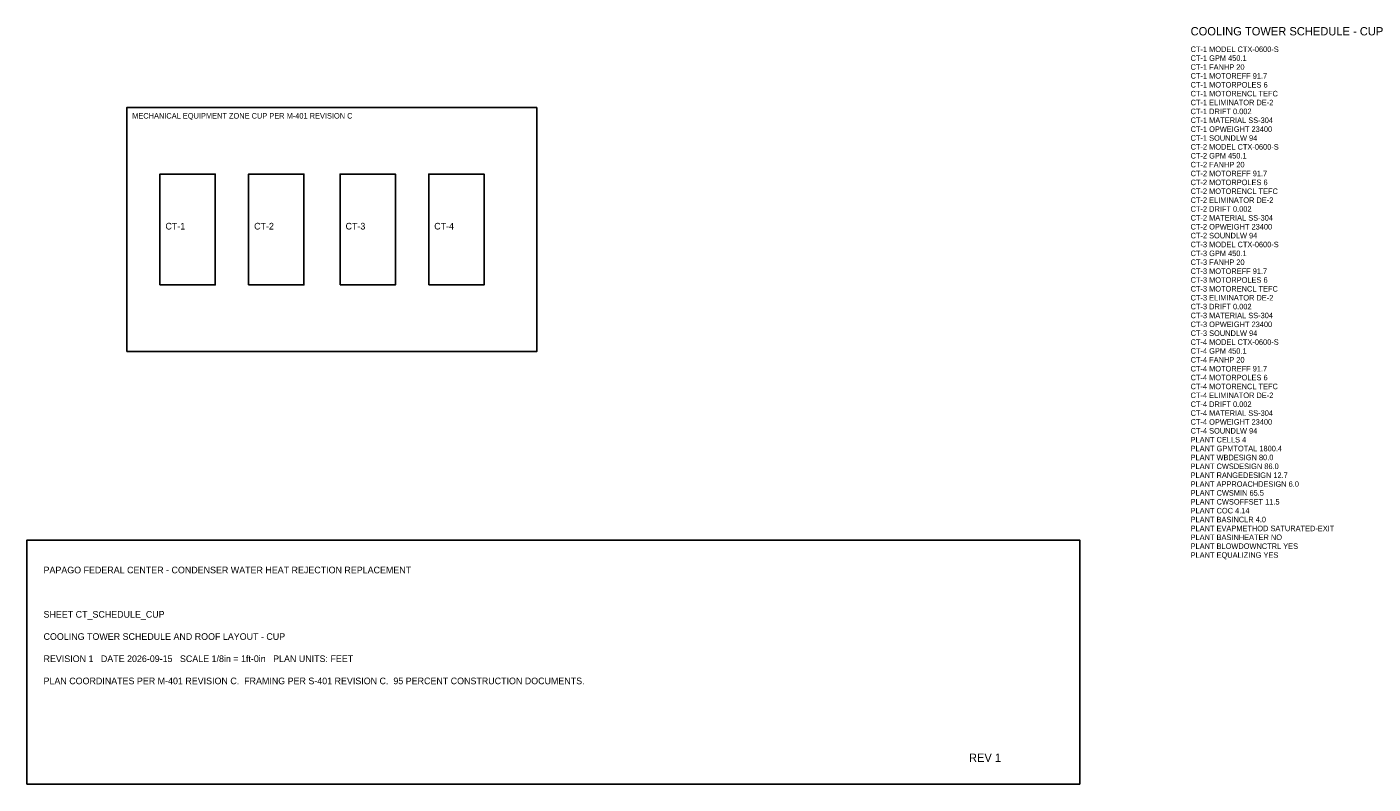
# Model space of a CAD drawing. Header units: feet. Extents: x -10 to 233, y -70 to 67.
import ezdxf

# ---------------------------------------------------------------- set-up
doc = ezdxf.new("R2010")
doc.units = ezdxf.units.FT
doc.header["$MEASUREMENT"] = 0
for name, color, linetype in [('G-ANNO', 8, 'Continuous'), ('G-TBLK', 7, 'Continuous'), ('M-CTWR-PLAN', 4, 'Continuous'), ('M-CTWR-SCHD', 7, 'Continuous'), ('M-EQPM-ZONE', 3, 'Continuous')]:
    doc.layers.add(name, color=color, linetype=linetype)

msp = doc.modelspace()

# ---------------------------------------------------------------- linework, layer by layer
at = {"layer": 'G-TBLK'}
msp.add_lwpolyline([(-10, -70), (180, -70), (180, -26), (-10, -26)], close=True, dxfattribs=at)
at = {"layer": 'M-CTWR-PLAN'}
for points in [[(14, 20), (24, 20), (24, 40), (14, 40)], [(30, 20), (40, 20), (40, 40), (30, 40)], [(46.5, 20), (56.5, 20), (56.5, 40), (46.5, 40)], [(62.5, 20), (72.5, 20), (72.5, 40), (62.5, 40)]]:
    msp.add_lwpolyline(points, close=True, dxfattribs=at)
at = {"layer": 'M-EQPM-ZONE'}
msp.add_lwpolyline([(8, 8), (82, 8), (82, 52), (8, 52)], close=True, dxfattribs=at)

# ---------------------------------------------------------------- texts
at = {"layer": 'G-ANNO'}
for s, height, p in [('COOLING TOWER SCHEDULE - CUP', 1.5, (200, 65)), ('MECHANICAL EQUIPMENT ZONE CUP PER M-401 REVISION C', 1, (9, 50)), ('CT-1', 1.2, (15, 30)), ('CT-2', 1.2, (31, 30)), ('CT-3', 1.2, (47.5, 30)), ('CT-4', 1.2, (63.5, 30))]:
    msp.add_text(s, height=height, dxfattribs=at).set_placement(p)
at = {"layer": 'G-TBLK'}
for s, height, p in [('PAPAGO FEDERAL CENTER - CONDENSER WATER HEAT REJECTION REPLACEMENT', 1.2, (-7, -32)), ('SHEET CT_SCHEDULE_CUP', 1.2, (-7, -40)), ('COOLING TOWER SCHEDULE AND ROOF LAYOUT - CUP', 1.2, (-7, -44)), ('REVISION 1   DATE 2026-09-15   SCALE 1/8in = 1ft-0in   PLAN UNITS: FEET', 1.2, (-7, -48)), ('PLAN COORDINATES PER M-401 REVISION C.  FRAMING PER S-401 REVISION C.  95 PERCENT CONSTRUCTION DOCUMENTS.', 1.2, (-7, -52)), ('REV 1', 1.5, (160, -66))]:
    msp.add_text(s, height=height, dxfattribs=at).set_placement(p)
at = {"layer": 'M-CTWR-SCHD'}
for s, p in [('CT-1 MODEL CTX-0600-S', (200, 62)), ('CT-1 GPM 450.1', (200, 60.4)), ('CT-1 FANHP 20', (200, 58.8)), ('CT-1 MOTOREFF 91.7', (200, 57.2)), ('CT-1 MOTORPOLES 6', (200, 55.6)), ('CT-1 MOTORENCL TEFC', (200, 54)), ('CT-1 ELIMINATOR DE-2', (200, 52.4)), ('CT-1 DRIFT 0.002', (200, 50.8)), ('CT-1 MATERIAL SS-304', (200, 49.2)), ('CT-1 OPWEIGHT 23400', (200, 47.6)), ('CT-1 SOUNDLW 94', (200, 46)), ('CT-2 MODEL CTX-0600-S', (200, 44.4)), ('CT-2 GPM 450.1', (200, 42.8)), ('CT-2 FANHP 20', (200, 41.2)), ('CT-2 MOTOREFF 91.7', (200, 39.6)), ('CT-2 MOTORPOLES 6', (200, 38)), ('CT-2 MOTORENCL TEFC', (200, 36.4)), ('CT-2 ELIMINATOR DE-2', (200, 34.8)), ('CT-2 DRIFT 0.002', (200, 33.2)), ('CT-2 MATERIAL SS-304', (200, 31.6)), ('CT-2 OPWEIGHT 23400', (200, 30)), ('CT-2 SOUNDLW 94', (200, 28.4)), ('CT-3 MODEL CTX-0600-S', (200, 26.8)), ('CT-3 GPM 450.1', (200, 25.2)), ('CT-3 FANHP 20', (200, 23.6)), ('CT-3 MOTOREFF 91.7', (200, 22)), ('CT-3 MOTORPOLES 6', (200, 20.4)), ('CT-3 MOTORENCL TEFC', (200, 18.8)), ('CT-3 ELIMINATOR DE-2', (200, 17.2)), ('CT-3 DRIFT 0.002', (200, 15.6)), ('CT-3 MATERIAL SS-304', (200, 14)), ('CT-3 OPWEIGHT 23400', (200, 12.4)), ('CT-3 SOUNDLW 94', (200, 10.8)), ('CT-4 MODEL CTX-0600-S', (200, 9.2)), ('CT-4 GPM 450.1', (200, 7.6)), ('CT-4 FANHP 20', (200, 6)), ('CT-4 MOTOREFF 91.7', (200, 4.4)), ('CT-4 MOTORPOLES 6', (200, 2.8)), ('CT-4 MOTORENCL TEFC', (200, 1.2)), ('CT-4 ELIMINATOR DE-2', (200, -0.4)), ('CT-4 DRIFT 0.002', (200, -2)), ('CT-4 MATERIAL SS-304', (200, -3.6)), ('CT-4 OPWEIGHT 23400', (200, -5.2)), ('CT-4 SOUNDLW 94', (200, -6.8)), ('PLANT CELLS 4', (200, -8.4)), ('PLANT GPMTOTAL 1800.4', (200, -10)), ('PLANT WBDESIGN 80.0', (200, -11.6)), ('PLANT CWSDESIGN 86.0', (200, -13.2)), ('PLANT RANGEDESIGN 12.7', (200, -14.8)), ('PLANT APPROACHDESIGN 6.0', (200, -16.4)), ('PLANT CWSMIN 65.5', (200, -18)), ('PLANT CWSOFFSET 11.5', (200, -19.6)), ('PLANT COC 4.14', (200, -21.2)), ('PLANT BASINCLR 4.0', (200, -22.8)), ('PLANT EVAPMETHOD SATURATED-EXIT', (200, -24.4)), ('PLANT BASINHEATER NO', (200, -26)), ('PLANT BLOWDOWNCTRL YES', (200, -27.6)), ('PLANT EQUALIZING YES', (200, -29.2))]:
    msp.add_text(s, height=1, dxfattribs=at).set_placement(p)

doc.saveas('drawing.dxf')
